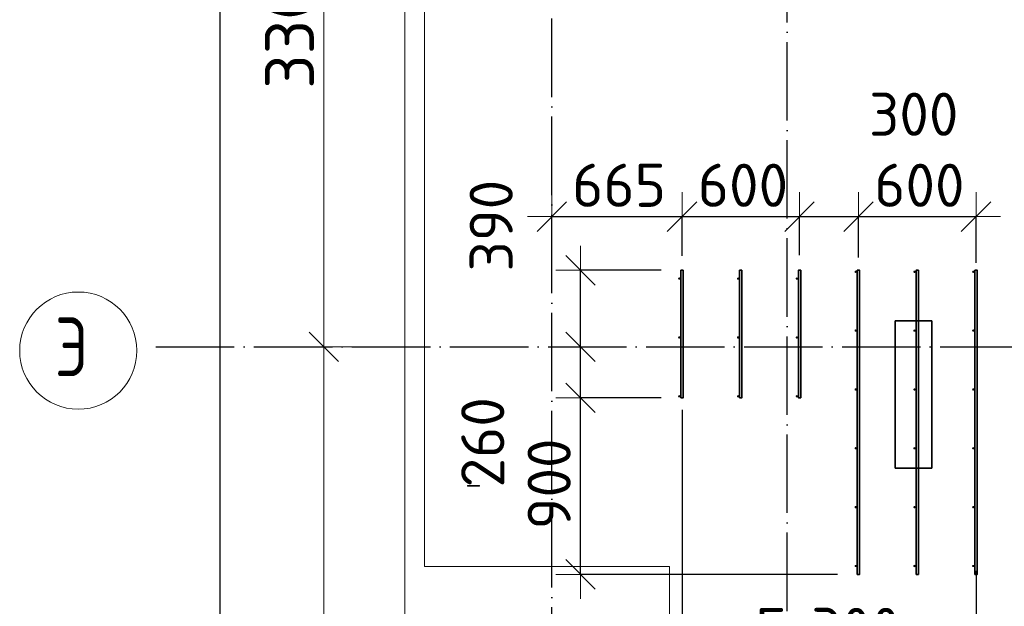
# Model space of a CAD drawing. Header units: millimetres. Extents: x -3725 to 93325, y -74170 to 82591.
# Tile 115 of 139: x 57285 to 62308, y 59857 to 62847. Entities that reach past the tile are written whole.
import ezdxf

# ---------------------------------------------------------------- set-up
doc = ezdxf.new("R2010")
doc.units = ezdxf.units.MM
doc.header["$PDMODE"] = 65
for name, pattern in [('______11', [500, 400, -50, 0, -50]), ('______3', [500, 400, -100]), ('______5', [1100, 800, -100, 100, -100])]:
    doc.linetypes.add(name, pattern=pattern)
for name, color, linetype, lineweight in [('Standard', 7, 'Continuous', 25), ('Арм.стержн. Доп. арматура', 180, 'Continuous', 35), ('Балка_ общее', 7, '______3', 13), ('Размерная линия_ общее', 7, 'Continuous', 13), ('Стальная конструкция_ общее', 7, 'Continuous', 25), ('Фундамент (1)', 7, 'Continuous', 35)]:
    doc.layers.add(name, color=color, linetype=linetype, lineweight=lineweight)
doc.layers.add('Осевая линия_ общее', color=7, linetype='______5', lineweight=13, true_color=0xa0a0a0)
doc.styles.add('ISOCPEUR', font='ISOCPEUR')
doc.dimstyles.new('DIMSTYLE_18', dxfattribs={"dimtxt": 220, "dimasz": 250, "dimexe": 0, "dimexo": 0, "dimgap": 110, "dimtad": 2, "dimdec": 0, "dimrnd": 1, "dimzin": 12, "dimdsep": 46, "dimtxsty": 'ISOCPEUR', "dimblk1": 'ALL_ML_STRICH', "dimblk2": 'ALL_ML_STRICH', "dimsah": 1, "dimcen": 0, "dimclrd": 7, "dimclre": 256, "dimclrt": 7, "dimadec": 0, "dimazin": 0, "dimtfac": 1, "dimtdec": 0, "dimtix": 1, "dimtmove": 2, "dimatfit": 3, "dimfxl": 0, "dimtzin": 0, "dimlwd": 0, "dimlwe": -3, "dimarcsym": 0})
doc.dimstyles.new('DIMSTYLE_3', dxfattribs={"dimtxt": 220, "dimasz": 250, "dimexe": 0, "dimexo": 0, "dimgap": 110, "dimtad": 2, "dimdec": 0, "dimrnd": 5, "dimzin": 12, "dimdsep": 46, "dimtxsty": 'ISOCPEUR', "dimblk1": 'ALL_ML_STRICH', "dimblk2": 'ALL_ML_STRICH', "dimsah": 1, "dimcen": 0, "dimclrd": 7, "dimclre": 256, "dimclrt": 7, "dimadec": 0, "dimazin": 0, "dimtfac": 1, "dimtdec": 0, "dimtix": 1, "dimtmove": 2, "dimatfit": 3, "dimfxl": 0, "dimtzin": 0, "dimlwd": 0, "dimlwe": -3, "dimarcsym": 0})
doc.dimstyles.new('DIMSTYLE_5', dxfattribs={"dimtxt": 220, "dimasz": 250, "dimexe": 0, "dimexo": 0, "dimgap": 110, "dimtad": 2, "dimdec": 0, "dimrnd": 5, "dimzin": 12, "dimdsep": 46, "dimtxsty": 'ISOCPEUR', "dimblk1": 'ALL_ML_STRICH', "dimblk2": 'ALL_ML_STRICH', "dimsah": 1, "dimcen": 0, "dimclrd": 7, "dimclre": 256, "dimclrt": 7, "dimadec": 0, "dimazin": 0, "dimtfac": 1, "dimtdec": 0, "dimtix": 1, "dimtmove": 2, "dimatfit": 3, "dimfxl": 0, "dimtvp": 1.2, "dimtzin": 0, "dimlwd": 0, "dimlwe": -3, "dimarcsym": 0})
doc.dimstyles.new('DIMSTYLE_7', dxfattribs={"dimtxt": 250, "dimasz": 250, "dimexe": 0, "dimexo": 0, "dimgap": 125, "dimtad": 2, "dimdec": 0, "dimrnd": 5, "dimzin": 12, "dimdsep": 46, "dimtxsty": 'ISOCPEUR', "dimblk1": 'ALL_ML_STRICH', "dimblk2": 'ALL_ML_STRICH', "dimsah": 1, "dimcen": 0, "dimclrd": 7, "dimclre": 256, "dimclrt": 7, "dimadec": 0, "dimazin": 0, "dimtfac": 1, "dimtdec": 0, "dimtix": 1, "dimtmove": 2, "dimatfit": 3, "dimfxl": 0, "dimtzin": 0, "dimlwd": 0, "dimlwe": -3, "dimarcsym": 0})

# ---------------------------------------------------------------- blocks, each defined once
blk = doc.blocks.new('ALL_ML_STRICH')
at = {"color": 0, "linetype": 'ByBlock', "lineweight": -2}
for p, q in [((0, -0.5), (0, 0.5)), ((-0.3, -0.3), (0.3, 0.3)), ((-1, 0), (0.5, 0))]:
    blk.add_line(p, q, dxfattribs=at)
blk = doc.blocks.new('*D90')
at = {"layer": 'DEFPOINTS', "color": 7, "linetype": 'Continuous', "lineweight": 13, "transparency": 33554687}
for p in [(59293.5, 61180), (58216.9, 57260), (58836.9, 57260)]:
    blk.add_point(p, dxfattribs=at)
at = {"layer": 'Балка_ общее', "color": 251, "linetype": 'Continuous', "lineweight": -2, "true_color": 0x656565, "transparency": 33554687}
for p, q in [((59283.5, 61180), (58836.9, 61180)), ((58836.9, 57260), (58836.9, 57260))]:
    blk.add_line(p, q, dxfattribs=at)
at = {"layer": 'Балка_ общее', "color": 7, "linetype": 'Continuous', "lineweight": -2, "transparency": 33554687}
blk.add_line((58836.9, 57260), (58836.9, 61180), dxfattribs=at)
at = {"layer": 'Балка_ общее', "color": 7, "linetype": 'Continuous', "lineweight": 13, "transparency": 33554687, "xscale": 250, "yscale": 250, "zscale": 250}
for p, rotation in [((58836.9, 61180), 90), ((58836.9, 57260), 270)]:
    blk.add_blockref('ALL_ML_STRICH', p, dxfattribs=dict(at, rotation=rotation))
at = {"layer": 'Балка_ общее', "color": 7, "linetype": 'Continuous', "lineweight": 13, "transparency": 33554687, "insert": (58661.9, 59232.5), "char_height": 250, "width": 1000, "attachment_point": 5, "rotation": 90, "style": 'ISOCPEUR'}
blk.add_mtext('\\A1;{3920}', dxfattribs=at)
blk = doc.blocks.new('*D91')
at = {"layer": 'DEFPOINTS', "color": 7, "linetype": 'Continuous', "lineweight": 13, "transparency": 33554687}
for p in [(58216.9, 64480), (58836.9, 61180), (59293.5, 61180)]:
    blk.add_point(p, dxfattribs=at)
at = {"layer": 'Балка_ общее', "color": 251, "linetype": 'Continuous', "lineweight": -2, "true_color": 0x656565, "transparency": 33554687}
for p, q in [((58836.9, 64480), (58836.9, 64480)), ((59283.5, 61180), (58836.9, 61180))]:
    blk.add_line(p, q, dxfattribs=at)
at = {"layer": 'Балка_ общее', "color": 7, "linetype": 'Continuous', "lineweight": -2, "transparency": 33554687}
blk.add_line((58836.9, 61180), (58836.9, 64480), dxfattribs=at)
at = {"layer": 'Балка_ общее', "color": 7, "linetype": 'Continuous', "lineweight": 13, "transparency": 33554687, "xscale": 250, "yscale": 250, "zscale": 250}
for p, rotation in [((58836.9, 64480), 90), ((58836.9, 61180), 270)]:
    blk.add_blockref('ALL_ML_STRICH', p, dxfattribs=dict(at, rotation=rotation))
at = {"layer": 'Балка_ общее', "color": 7, "linetype": 'Continuous', "lineweight": 13, "transparency": 33554687, "insert": (58661.9, 62842.5), "char_height": 250, "width": 1000, "attachment_point": 5, "rotation": 90, "style": 'ISOCPEUR'}
blk.add_mtext('\\A1;{3300}', dxfattribs=at)
blk = doc.blocks.new('*D107')
at = {"layer": 'DEFPOINTS', "color": 7, "linetype": 'Continuous', "lineweight": 13, "transparency": 33554687}
for p in [(60658, 60920), (60146.1, 60020), (61558, 60020)]:
    blk.add_point(p, dxfattribs=at)
at = {"layer": 'Размерная линия_ общее', "color": 253, "linetype": 'Continuous', "lineweight": -2, "true_color": 0xa0a0a0, "transparency": 33554687}
for p, q in [((60558, 60920), (60146.1, 60920)), ((61458, 60020), (60146.1, 60020))]:
    blk.add_line(p, q, dxfattribs=at)
at = {"layer": 'Размерная линия_ общее', "color": 7, "linetype": 'Continuous', "lineweight": -2, "transparency": 33554687}
blk.add_line((60146.1, 60020), (60146.1, 60920), dxfattribs=at)
at = {"layer": 'Размерная линия_ общее', "color": 7, "linetype": 'Continuous', "lineweight": 13, "transparency": 33554687, "xscale": 250, "yscale": 250, "zscale": 250}
for p, rotation in [((60146.1, 60920), 90), ((60146.1, 60020), 270)]:
    blk.add_blockref('ALL_ML_STRICH', p, dxfattribs=dict(at, rotation=rotation))
at = {"layer": 'Размерная линия_ общее', "color": 7, "linetype": 'Continuous', "lineweight": 13, "transparency": 33554687, "insert": (59986.1, 60481), "char_height": 220, "width": 660, "attachment_point": 5, "rotation": 90, "style": 'ISOCPEUR'}
blk.add_mtext('\\A1;{900}', dxfattribs=at)
blk = doc.blocks.new('*D108')
at = {"layer": 'DEFPOINTS', "color": 7, "linetype": 'Continuous', "lineweight": 13, "transparency": 33554687}
for p in [(60135.2, 61180), (60146.1, 60920), (60658, 60920)]:
    blk.add_point(p, dxfattribs=at)
at = {"layer": 'Размерная линия_ общее', "color": 253, "linetype": 'Continuous', "lineweight": -2, "true_color": 0xa0a0a0, "transparency": 33554687}
for p, q in [((60146.1, 61180), (60146.1, 61180)), ((60558, 60920), (60146.1, 60920))]:
    blk.add_line(p, q, dxfattribs=at)
at = {"layer": 'Размерная линия_ общее', "color": 7, "linetype": 'Continuous', "lineweight": -2, "transparency": 33554687}
blk.add_line((60146.1, 60920), (60146.1, 61180), dxfattribs=at)
at = {"layer": 'Размерная линия_ общее', "color": 7, "linetype": 'Continuous', "lineweight": 13, "transparency": 33554687, "xscale": 250, "yscale": 250, "zscale": 250}
for p, rotation in [((60146.1, 61180), 90), ((60146.1, 60920), 270)]:
    blk.add_blockref('ALL_ML_STRICH', p, dxfattribs=dict(at, rotation=rotation))
at = {"layer": 'Размерная линия_ общее', "color": 7, "linetype": 'Continuous', "lineweight": 13, "transparency": 33554687, "insert": (59647.5, 60693.2), "char_height": 220, "width": 660, "attachment_point": 5, "rotation": 90, "style": 'ISOCPEUR'}
blk.add_mtext('\\A1;{260}', dxfattribs=at)
blk = doc.blocks.new('*D109')
at = {"layer": 'DEFPOINTS', "color": 7, "linetype": 'Continuous', "lineweight": 13, "transparency": 33554687}
for p in [(60658, 61570), (60135.2, 61180), (60146.1, 61180)]:
    blk.add_point(p, dxfattribs=at)
at = {"layer": 'Размерная линия_ общее', "color": 253, "linetype": 'Continuous', "lineweight": -2, "true_color": 0xa0a0a0, "transparency": 33554687}
for p, q in [((60558, 61570), (60146.1, 61570)), ((60146.1, 61180), (60146.1, 61180))]:
    blk.add_line(p, q, dxfattribs=at)
at = {"layer": 'Размерная линия_ общее', "color": 7, "linetype": 'Continuous', "lineweight": -2, "transparency": 33554687}
blk.add_line((60146.1, 61180), (60146.1, 61570), dxfattribs=at)
at = {"layer": 'Размерная линия_ общее', "color": 7, "linetype": 'Continuous', "lineweight": 13, "transparency": 33554687, "xscale": 250, "yscale": 250, "zscale": 250}
for p, rotation in [((60146.1, 61570), 90), ((60146.1, 61180), 270)]:
    blk.add_blockref('ALL_ML_STRICH', p, dxfattribs=dict(at, rotation=rotation))
at = {"layer": 'Размерная линия_ общее', "color": 7, "linetype": 'Continuous', "lineweight": 13, "transparency": 33554687, "insert": (59690.4, 61797.7), "char_height": 220, "width": 660, "attachment_point": 5, "rotation": 90, "style": 'ISOCPEUR'}
blk.add_mtext('\\A1;{390}', dxfattribs=at)
blk = doc.blocks.new('*D110')
at = {"layer": 'DEFPOINTS', "color": 7, "linetype": 'Continuous', "lineweight": 13, "transparency": 33554687}
for p in [(60000, 61853.8), (60000, 61843.4), (60664, 61543.9)]:
    blk.add_point(p, dxfattribs=at)
at = {"layer": 'Размерная линия_ общее', "color": 253, "linetype": 'Continuous', "lineweight": -2, "true_color": 0xa0a0a0, "transparency": 33554687}
for p, q in [((60000, 61843.4), (60000, 61843.4)), ((60664, 61643.9), (60664, 61843.4))]:
    blk.add_line(p, q, dxfattribs=at)
at = {"layer": 'Размерная линия_ общее', "color": 7, "linetype": 'Continuous', "lineweight": -2, "transparency": 33554687}
blk.add_line((60000, 61843.4), (60664, 61843.4), dxfattribs=at)
at = {"layer": 'Размерная линия_ общее', "color": 7, "linetype": 'Continuous', "lineweight": 13, "transparency": 33554687, "xscale": 250, "yscale": 250, "zscale": 250, "rotation": 180}
blk.add_blockref('ALL_ML_STRICH', (60000, 61843.4), dxfattribs=at)
at = {"layer": 'Размерная линия_ общее', "color": 7, "linetype": 'Continuous', "lineweight": 13, "transparency": 33554687, "xscale": 250, "yscale": 250, "zscale": 250}
blk.add_blockref('ALL_ML_STRICH', (60664, 61843.4), dxfattribs=at)
at = {"layer": 'Размерная линия_ общее', "color": 7, "linetype": 'Continuous', "lineweight": 13, "transparency": 33554687, "insert": (60343, 62003.4), "char_height": 220, "width": 660, "attachment_point": 5, "style": 'ISOCPEUR'}
blk.add_mtext('\\A1;{665}', dxfattribs=at)
blk = doc.blocks.new('*D111')
at = {"layer": 'DEFPOINTS', "color": 7, "linetype": 'Continuous', "lineweight": 13, "transparency": 33554687}
for p in [(60664, 61843.4), (60664, 61543.9), (61264, 61547)]:
    blk.add_point(p, dxfattribs=at)
at = {"layer": 'Размерная линия_ общее', "color": 253, "linetype": 'Continuous', "lineweight": -2, "true_color": 0xa0a0a0, "transparency": 33554687}
for p, q in [((60664, 61643.9), (60664, 61843.4)), ((61264, 61647), (61264, 61843.4))]:
    blk.add_line(p, q, dxfattribs=at)
at = {"layer": 'Размерная линия_ общее', "color": 7, "linetype": 'Continuous', "lineweight": -2, "transparency": 33554687}
blk.add_line((60664, 61843.4), (61264, 61843.4), dxfattribs=at)
at = {"layer": 'Размерная линия_ общее', "color": 7, "linetype": 'Continuous', "lineweight": 13, "transparency": 33554687, "xscale": 250, "yscale": 250, "zscale": 250, "rotation": 180}
blk.add_blockref('ALL_ML_STRICH', (60664, 61843.4), dxfattribs=at)
at = {"layer": 'Размерная линия_ общее', "color": 7, "linetype": 'Continuous', "lineweight": 13, "transparency": 33554687, "xscale": 250, "yscale": 250, "zscale": 250}
blk.add_blockref('ALL_ML_STRICH', (61264, 61843.4), dxfattribs=at)
at = {"layer": 'Размерная линия_ общее', "color": 7, "linetype": 'Continuous', "lineweight": 13, "transparency": 33554687, "insert": (60975, 62003.4), "char_height": 220, "width": 660, "attachment_point": 5, "style": 'ISOCPEUR'}
blk.add_mtext('\\A1;{600}', dxfattribs=at)
blk = doc.blocks.new('*D112')
at = {"layer": 'DEFPOINTS', "color": 7, "linetype": 'Continuous', "lineweight": 13, "transparency": 33554687}
for p in [(61264, 61843.4), (61264, 61547), (61564, 61535.5)]:
    blk.add_point(p, dxfattribs=at)
at = {"layer": 'Размерная линия_ общее', "color": 253, "linetype": 'Continuous', "lineweight": -2, "true_color": 0xa0a0a0, "transparency": 33554687}
for p, q in [((61264, 61647), (61264, 61843.4)), ((61564, 61635.5), (61564, 61843.4))]:
    blk.add_line(p, q, dxfattribs=at)
at = {"layer": 'Размерная линия_ общее', "color": 7, "linetype": 'Continuous', "lineweight": -2, "transparency": 33554687}
blk.add_line((61264, 61843.4), (61564, 61843.4), dxfattribs=at)
at = {"layer": 'Размерная линия_ общее', "color": 7, "linetype": 'Continuous', "lineweight": 13, "transparency": 33554687, "xscale": 250, "yscale": 250, "zscale": 250, "rotation": 180}
blk.add_blockref('ALL_ML_STRICH', (61264, 61843.4), dxfattribs=at)
at = {"layer": 'Размерная линия_ общее', "color": 7, "linetype": 'Continuous', "lineweight": 13, "transparency": 33554687, "xscale": 250, "yscale": 250, "zscale": 250}
blk.add_blockref('ALL_ML_STRICH', (61564, 61843.4), dxfattribs=at)
at = {"layer": 'Размерная линия_ общее', "color": 7, "linetype": 'Continuous', "lineweight": 13, "transparency": 33554687, "insert": (61846.1, 62365.6), "char_height": 220, "width": 660, "attachment_point": 5, "style": 'ISOCPEUR'}
blk.add_mtext('\\A1;{300}', dxfattribs=at)
blk = doc.blocks.new('*D113')
at = {"layer": 'DEFPOINTS', "color": 7, "linetype": 'Continuous', "lineweight": 13, "transparency": 33554687}
for p in [(61564, 61843.4), (61564, 61535.5), (62164, 61508.1)]:
    blk.add_point(p, dxfattribs=at)
at = {"layer": 'Размерная линия_ общее', "color": 253, "linetype": 'Continuous', "lineweight": -2, "true_color": 0xa0a0a0, "transparency": 33554687}
for p, q in [((61564, 61635.5), (61564, 61843.4)), ((62164, 61608.1), (62164, 61843.4))]:
    blk.add_line(p, q, dxfattribs=at)
at = {"layer": 'Размерная линия_ общее', "color": 7, "linetype": 'Continuous', "lineweight": -2, "transparency": 33554687}
blk.add_line((61564, 61843.4), (62164, 61843.4), dxfattribs=at)
at = {"layer": 'Размерная линия_ общее', "color": 7, "linetype": 'Continuous', "lineweight": 13, "transparency": 33554687, "xscale": 250, "yscale": 250, "zscale": 250, "rotation": 180}
blk.add_blockref('ALL_ML_STRICH', (61564, 61843.4), dxfattribs=at)
at = {"layer": 'Размерная линия_ общее', "color": 7, "linetype": 'Continuous', "lineweight": 13, "transparency": 33554687, "xscale": 250, "yscale": 250, "zscale": 250}
blk.add_blockref('ALL_ML_STRICH', (62164, 61843.4), dxfattribs=at)
at = {"layer": 'Размерная линия_ общее', "color": 7, "linetype": 'Continuous', "lineweight": 13, "transparency": 33554687, "insert": (61875, 62003.4), "char_height": 220, "width": 660, "attachment_point": 5, "style": 'ISOCPEUR'}
blk.add_mtext('\\A1;{600}', dxfattribs=at)
blk = doc.blocks.new('*D114')
at = {"layer": 'DEFPOINTS', "color": 7, "linetype": 'Continuous', "lineweight": 13, "transparency": 33554687}
for p in [(60664, 60958.6), (62164, 60137.3), (60664, 59579.2)]:
    blk.add_point(p, dxfattribs=at)
at = {"layer": 'Размерная линия_ общее', "color": 253, "linetype": 'Continuous', "lineweight": -2, "true_color": 0xa0a0a0, "transparency": 33554687}
for p, q in [((60664, 60858.6), (60664, 59579.2)), ((62164, 60037.3), (62164, 59579.2))]:
    blk.add_line(p, q, dxfattribs=at)
at = {"layer": 'Размерная линия_ общее', "color": 7, "linetype": 'Continuous', "lineweight": -2, "transparency": 33554687}
blk.add_line((60664, 59579.2), (62164, 59579.2), dxfattribs=at)
at = {"layer": 'Размерная линия_ общее', "color": 7, "linetype": 'Continuous', "lineweight": 13, "transparency": 33554687, "xscale": 250, "yscale": 250, "zscale": 250, "rotation": 180}
blk.add_blockref('ALL_ML_STRICH', (60664, 59579.2), dxfattribs=at)
at = {"layer": 'Размерная линия_ общее', "color": 7, "linetype": 'Continuous', "lineweight": 13, "transparency": 33554687, "xscale": 250, "yscale": 250, "zscale": 250}
blk.add_blockref('ALL_ML_STRICH', (62164, 59579.2), dxfattribs=at)
at = {"layer": 'Размерная линия_ общее', "color": 7, "linetype": 'Continuous', "lineweight": 13, "transparency": 33554687, "insert": (61040, 59849.2), "char_height": 220, "width": 11, "attachment_point": 1, "line_spacing_factor": 0.60241, "style": 'ISOCPEUR'}
blk.add_mtext('5х300', dxfattribs=at)
blk = doc.blocks.new('*D539')
at = {"layer": 'DEFPOINTS', "color": 7, "linetype": 'Continuous', "lineweight": 13, "transparency": 33554687}
for p in [(58247.9, 67780), (58177, 46740), (58307.5, 46740)]:
    blk.add_point(p, dxfattribs=at)
at = {"layer": 'Размерная линия_ общее', "color": 253, "linetype": 'Continuous', "lineweight": -2, "true_color": 0xa0a0a0, "transparency": 33554687}
for p, q in [((58147.9, 67780), (58307.5, 67780)), ((58077, 46740), (58307.5, 46740))]:
    blk.add_line(p, q, dxfattribs=at)
at = {"layer": 'Размерная линия_ общее', "color": 7, "linetype": 'Continuous', "lineweight": -2, "transparency": 33554687}
blk.add_line((58307.5, 46740), (58307.5, 67780), dxfattribs=at)
at = {"layer": 'Размерная линия_ общее', "color": 7, "linetype": 'Continuous', "lineweight": 13, "transparency": 33554687, "xscale": 250, "yscale": 250, "zscale": 250}
for p, rotation in [((58307.5, 67780), 90), ((58307.5, 46740), 270)]:
    blk.add_blockref('ALL_ML_STRICH', p, dxfattribs=dict(at, rotation=rotation))
at = {"layer": 'Размерная линия_ общее', "color": 7, "linetype": 'Continuous', "lineweight": 13, "transparency": 33554687, "insert": (58147.5, 57282), "char_height": 220, "width": 1100, "attachment_point": 5, "rotation": 90, "style": 'ISOCPEUR'}
blk.add_mtext('\\A1;{21040}', dxfattribs=at)
blk = doc.blocks.new('СЛОЖНЫЙ_ОБЪЕКТ_5')
at = {"layer": 'Осевая линия_ общее', "color": 253, "linetype": '______11', "lineweight": -3, "true_color": 0xa0a0a0, "transparency": 33554687}
for p, q in [((60000, 45950), (60000, 69510)), ((61200, 45830), (61200, 69510)), ((57980, 61180), (76830, 61180))]:
    blk.add_line(p, q, dxfattribs=at)
at = {"layer": 'Осевая линия_ общее', "color": 7, "linetype": 'Continuous', "lineweight": 13, "transparency": 33554687}
blk.add_circle((57583.8, 61160.5), 298.8, dxfattribs=at)
at = {"layer": 'Осевая линия_ общее', "color": 7, "linetype": 'Continuous', "lineweight": 13, "transparency": 33554687, "insert": (57463.8, 61030), "char_height": 300, "width": 359.833, "attachment_point": 7, "style": 'ISOCPEUR'}
blk.add_mtext('\\W0.80;Э', dxfattribs=at)
at = {"layer": 'Балка_ общее', "color": 7, "linetype": 'Continuous', "lineweight": 13, "transparency": 33554687}
for base, p1, p2, picture, middle in [((58836.9, 64480), (59283.5, 61180), (58836.9, 64480), '*D91', (58661.9, 62842.5)), ((58836.9, 61180), (58836.9, 57260), (59283.5, 61180), '*D90', (58661.9, 59232.5))]:
    dim = blk.add_linear_dim(base=base, p1=p1, p2=p2, angle=90, dimstyle='DIMSTYLE_7', override={"dimpost": '<>', "dimclrd": 7, "dimclre": 251, "dimclrt": 7, "dimlwd": 0, "dimlwe": 65533}, dxfattribs=at)
    dim.commit()
    dim.dimension.update_dxf_attribs({"geometry": picture, "text_midpoint": middle, "dimtype": 160})

msp = doc.modelspace()

# ---------------------------------------------------------------- hatches: boundary and pattern name
at = {"layer": 'Арм.стержн. Доп. арматура', "linetype": 'Continuous', "lineweight": 35, "transparency": 33554687}
for points in [[(61556, 61562.5), (61555.5, 61564.8), (61554.2, 61566.7), (61552.3, 61568), (61550, 61568.5), (61547.7, 61568), (61545.8, 61566.7), (61544.5, 61564.8), (61544, 61562.5), (61544.5, 61560.2), (61545.8, 61558.3), (61547.7, 61557), (61550, 61556.5), (61552.3, 61557), (61554.2, 61558.3), (61555.5, 61560.2)], [(61856, 61562.5), (61855.5, 61564.8), (61854.2, 61566.7), (61852.3, 61568), (61850, 61568.5), (61847.7, 61568), (61845.8, 61566.7), (61844.5, 61564.8), (61844, 61562.5), (61844.5, 61560.2), (61845.8, 61558.3), (61847.7, 61557), (61850, 61556.5), (61852.3, 61557), (61854.2, 61558.3), (61855.5, 61560.2)], [(62156, 61562.5), (62155.5, 61564.8), (62154.2, 61566.7), (62152.3, 61568), (62150, 61568.5), (62147.7, 61568), (62145.8, 61566.7), (62144.5, 61564.8), (62144, 61562.5), (62144.5, 61560.2), (62145.8, 61558.3), (62147.7, 61557), (62150, 61556.5), (62152.3, 61557), (62154.2, 61558.3), (62155.5, 61560.2)], [(60656, 61527.5), (60655.5, 61529.8), (60654.2, 61531.7), (60652.3, 61533), (60650, 61533.5), (60647.7, 61533), (60645.8, 61531.7), (60644.5, 61529.8), (60644, 61527.5), (60644.5, 61525.2), (60645.8, 61523.3), (60647.7, 61522), (60650, 61521.5), (60652.3, 61522), (60654.2, 61523.3), (60655.5, 61525.2)], [(60956, 61527.5), (60955.5, 61529.8), (60954.2, 61531.7), (60952.3, 61533), (60950, 61533.5), (60947.7, 61533), (60945.8, 61531.7), (60944.5, 61529.8), (60944, 61527.5), (60944.5, 61525.2), (60945.8, 61523.3), (60947.7, 61522), (60950, 61521.5), (60952.3, 61522), (60954.2, 61523.3), (60955.5, 61525.2)], [(61256, 61527.5), (61255.5, 61529.8), (61254.2, 61531.7), (61252.3, 61533), (61250, 61533.5), (61247.7, 61533), (61245.8, 61531.7), (61244.5, 61529.8), (61244, 61527.5), (61244.5, 61525.2), (61245.8, 61523.3), (61247.7, 61522), (61250, 61521.5), (61252.3, 61522), (61254.2, 61523.3), (61255.5, 61525.2)], [(60656, 61227.5), (60655.5, 61229.8), (60654.2, 61231.7), (60652.3, 61233), (60650, 61233.5), (60647.7, 61233), (60645.8, 61231.7), (60644.5, 61229.8), (60644, 61227.5), (60644.5, 61225.2), (60645.8, 61223.3), (60647.7, 61222), (60650, 61221.5), (60652.3, 61222), (60654.2, 61223.3), (60655.5, 61225.2)], [(60956, 61227.5), (60955.5, 61229.8), (60954.2, 61231.7), (60952.3, 61233), (60950, 61233.5), (60947.7, 61233), (60945.8, 61231.7), (60944.5, 61229.8), (60944, 61227.5), (60944.5, 61225.2), (60945.8, 61223.3), (60947.7, 61222), (60950, 61221.5), (60952.3, 61222), (60954.2, 61223.3), (60955.5, 61225.2)], [(61256, 61227.5), (61255.5, 61229.8), (61254.2, 61231.7), (61252.3, 61233), (61250, 61233.5), (61247.7, 61233), (61245.8, 61231.7), (61244.5, 61229.8), (61244, 61227.5), (61244.5, 61225.2), (61245.8, 61223.3), (61247.7, 61222), (61250, 61221.5), (61252.3, 61222), (61254.2, 61223.3), (61255.5, 61225.2)], [(61556, 61262.5), (61555.5, 61264.8), (61554.2, 61266.7), (61552.3, 61268), (61550, 61268.5), (61547.7, 61268), (61545.8, 61266.7), (61544.5, 61264.8), (61544, 61262.5), (61544.5, 61260.2), (61545.8, 61258.3), (61547.7, 61257), (61550, 61256.5), (61552.3, 61257), (61554.2, 61258.3), (61555.5, 61260.2)], [(61856, 61262.5), (61855.5, 61264.8), (61854.2, 61266.7), (61852.3, 61268), (61850, 61268.5), (61847.7, 61268), (61845.8, 61266.7), (61844.5, 61264.8), (61844, 61262.5), (61844.5, 61260.2), (61845.8, 61258.3), (61847.7, 61257), (61850, 61256.5), (61852.3, 61257), (61854.2, 61258.3), (61855.5, 61260.2)], [(62156, 61262.5), (62155.5, 61264.8), (62154.2, 61266.7), (62152.3, 61268), (62150, 61268.5), (62147.7, 61268), (62145.8, 61266.7), (62144.5, 61264.8), (62144, 61262.5), (62144.5, 61260.2), (62145.8, 61258.3), (62147.7, 61257), (62150, 61256.5), (62152.3, 61257), (62154.2, 61258.3), (62155.5, 61260.2)], [(60656, 60927.5), (60655.5, 60929.8), (60654.2, 60931.7), (60652.3, 60933), (60650, 60933.5), (60647.7, 60933), (60645.8, 60931.7), (60644.5, 60929.8), (60644, 60927.5), (60644.5, 60925.2), (60645.8, 60923.3), (60647.7, 60922), (60650, 60921.5), (60652.3, 60922), (60654.2, 60923.3), (60655.5, 60925.2)], [(60956, 60927.5), (60955.5, 60929.8), (60954.2, 60931.7), (60952.3, 60933), (60950, 60933.5), (60947.7, 60933), (60945.8, 60931.7), (60944.5, 60929.8), (60944, 60927.5), (60944.5, 60925.2), (60945.8, 60923.3), (60947.7, 60922), (60950, 60921.5), (60952.3, 60922), (60954.2, 60923.3), (60955.5, 60925.2)], [(61256, 60927.5), (61255.5, 60929.8), (61254.2, 60931.7), (61252.3, 60933), (61250, 60933.5), (61247.7, 60933), (61245.8, 60931.7), (61244.5, 60929.8), (61244, 60927.5), (61244.5, 60925.2), (61245.8, 60923.3), (61247.7, 60922), (61250, 60921.5), (61252.3, 60922), (61254.2, 60923.3), (61255.5, 60925.2)], [(61556, 60962.5), (61555.5, 60964.8), (61554.2, 60966.7), (61552.3, 60968), (61550, 60968.5), (61547.7, 60968), (61545.8, 60966.7), (61544.5, 60964.8), (61544, 60962.5), (61544.5, 60960.2), (61545.8, 60958.3), (61547.7, 60957), (61550, 60956.5), (61552.3, 60957), (61554.2, 60958.3), (61555.5, 60960.2)], [(61856, 60962.5), (61855.5, 60964.8), (61854.2, 60966.7), (61852.3, 60968), (61850, 60968.5), (61847.7, 60968), (61845.8, 60966.7), (61844.5, 60964.8), (61844, 60962.5), (61844.5, 60960.2), (61845.8, 60958.3), (61847.7, 60957), (61850, 60956.5), (61852.3, 60957), (61854.2, 60958.3), (61855.5, 60960.2)], [(62156, 60962.5), (62155.5, 60964.8), (62154.2, 60966.7), (62152.3, 60968), (62150, 60968.5), (62147.7, 60968), (62145.8, 60966.7), (62144.5, 60964.8), (62144, 60962.5), (62144.5, 60960.2), (62145.8, 60958.3), (62147.7, 60957), (62150, 60956.5), (62152.3, 60957), (62154.2, 60958.3), (62155.5, 60960.2)], [(61556, 60662.5), (61555.5, 60664.8), (61554.2, 60666.7), (61552.3, 60668), (61550, 60668.5), (61547.7, 60668), (61545.8, 60666.7), (61544.5, 60664.8), (61544, 60662.5), (61544.5, 60660.2), (61545.8, 60658.3), (61547.7, 60657), (61550, 60656.5), (61552.3, 60657), (61554.2, 60658.3), (61555.5, 60660.2)], [(61856, 60662.5), (61855.5, 60664.8), (61854.2, 60666.7), (61852.3, 60668), (61850, 60668.5), (61847.7, 60668), (61845.8, 60666.7), (61844.5, 60664.8), (61844, 60662.5), (61844.5, 60660.2), (61845.8, 60658.3), (61847.7, 60657), (61850, 60656.5), (61852.3, 60657), (61854.2, 60658.3), (61855.5, 60660.2)], [(62156, 60662.5), (62155.5, 60664.8), (62154.2, 60666.7), (62152.3, 60668), (62150, 60668.5), (62147.7, 60668), (62145.8, 60666.7), (62144.5, 60664.8), (62144, 60662.5), (62144.5, 60660.2), (62145.8, 60658.3), (62147.7, 60657), (62150, 60656.5), (62152.3, 60657), (62154.2, 60658.3), (62155.5, 60660.2)], [(61556, 60362.5), (61555.5, 60364.8), (61554.2, 60366.7), (61552.3, 60368), (61550, 60368.5), (61547.7, 60368), (61545.8, 60366.7), (61544.5, 60364.8), (61544, 60362.5), (61544.5, 60360.2), (61545.8, 60358.3), (61547.7, 60357), (61550, 60356.5), (61552.3, 60357), (61554.2, 60358.3), (61555.5, 60360.2)], [(61856, 60362.5), (61855.5, 60364.8), (61854.2, 60366.7), (61852.3, 60368), (61850, 60368.5), (61847.7, 60368), (61845.8, 60366.7), (61844.5, 60364.8), (61844, 60362.5), (61844.5, 60360.2), (61845.8, 60358.3), (61847.7, 60357), (61850, 60356.5), (61852.3, 60357), (61854.2, 60358.3), (61855.5, 60360.2)], [(62156, 60362.5), (62155.5, 60364.8), (62154.2, 60366.7), (62152.3, 60368), (62150, 60368.5), (62147.7, 60368), (62145.8, 60366.7), (62144.5, 60364.8), (62144, 60362.5), (62144.5, 60360.2), (62145.8, 60358.3), (62147.7, 60357), (62150, 60356.5), (62152.3, 60357), (62154.2, 60358.3), (62155.5, 60360.2)], [(61556, 60062.5), (61555.5, 60064.8), (61554.2, 60066.7), (61552.3, 60068), (61550, 60068.5), (61547.7, 60068), (61545.8, 60066.7), (61544.5, 60064.8), (61544, 60062.5), (61544.5, 60060.2), (61545.8, 60058.3), (61547.7, 60057), (61550, 60056.5), (61552.3, 60057), (61554.2, 60058.3), (61555.5, 60060.2)], [(61856, 60062.5), (61855.5, 60064.8), (61854.2, 60066.7), (61852.3, 60068), (61850, 60068.5), (61847.7, 60068), (61845.8, 60066.7), (61844.5, 60064.8), (61844, 60062.5), (61844.5, 60060.2), (61845.8, 60058.3), (61847.7, 60057), (61850, 60056.5), (61852.3, 60057), (61854.2, 60058.3), (61855.5, 60060.2)], [(62156, 60062.5), (62155.5, 60064.8), (62154.2, 60066.7), (62152.3, 60068), (62150, 60068.5), (62147.7, 60068), (62145.8, 60066.7), (62144.5, 60064.8), (62144, 60062.5), (62144.5, 60060.2), (62145.8, 60058.3), (62147.7, 60057), (62150, 60056.5), (62152.3, 60057), (62154.2, 60058.3), (62155.5, 60060.2)]]:
    msp.add_hatch(color=34, dxfattribs=at).paths.add_polyline_path(points)

# ---------------------------------------------------------------- linework, layer by layer
at = {"layer": 'Standard', "color": 52, "linetype": 'Continuous', "lineweight": 13, "transparency": 33554687}
for p, q in [((61938.1, 61311.7), (61751.8, 61311.7)), ((61751.8, 61311.7), (61751.8, 60561.7)), ((61938.1, 61311.7), (61751.8, 61311.7)), ((61751.8, 61311.7), (61751.8, 60561.7)), ((61938.1, 60561.7), (61938.1, 61311.7)), ((61938.1, 60561.7), (61938.1, 61311.7)), ((61751.8, 60561.7), (61938.1, 60561.7)), ((61751.8, 60561.7), (61938.1, 60561.7))]:
    msp.add_line(p, q, dxfattribs=at)
at = {"layer": 'Standard', "color": 52, "linetype": 'Continuous', "lineweight": 35, "transparency": 33554687}
for p, q in [((61938.1, 61311.7), (61751.8, 61311.7)), ((61751.8, 61311.7), (61751.8, 60561.7)), ((61938.1, 61311.7), (61751.8, 61311.7)), ((61751.8, 61311.7), (61751.8, 60561.7)), ((61938.1, 60561.7), (61938.1, 61311.7)), ((61938.1, 60561.7), (61938.1, 61311.7)), ((61751.8, 60561.7), (61938.1, 60561.7)), ((61751.8, 60561.7), (61938.1, 60561.7))]:
    msp.add_line(p, q, dxfattribs=at)
at = {"layer": 'Standard', "color": 7, "linetype": 'Continuous', "lineweight": 18, "transparency": 33554687}
msp.add_lwpolyline([(59250, 46540), (76440, 46540), (76440, 68380), (59250, 68380), (59250, 46540)], dxfattribs=at)
at = {"layer": 'Арм.стержн. Доп. арматура', "color": 34, "linetype": 'Continuous', "lineweight": 35, "transparency": 33554687}
for points in [[(60670, 61570), (60670, 60920), (60658, 60920), (60658, 61570), (60670, 61570)], [(60670, 61570), (60670, 60920), (60658, 60920), (60658, 61570), (60670, 61570)], [(60970, 61570), (60970, 60920), (60958, 60920), (60958, 61570), (60970, 61570)], [(60970, 61570), (60970, 60920), (60958, 60920), (60958, 61570), (60970, 61570)], [(61270, 61570), (61270, 60920), (61258, 60920), (61258, 61570), (61270, 61570)], [(61270, 61570), (61270, 60920), (61258, 60920), (61258, 61570), (61270, 61570)], [(61558, 60020), (61558, 61570), (61570, 61570), (61570, 60020), (61558, 60020)], [(61558, 60020), (61558, 61570), (61570, 61570), (61570, 60020), (61558, 60020)], [(61858, 60020), (61858, 61570), (61870, 61570), (61870, 60020), (61858, 60020)], [(61858, 60020), (61858, 61570), (61870, 61570), (61870, 60020), (61858, 60020)], [(62158, 60020), (62158, 61570), (62170, 61570), (62170, 60020), (62158, 60020)], [(62158, 60020), (62158, 61570), (62170, 61570), (62170, 60020), (62158, 60020)]]:
    msp.add_lwpolyline(points, dxfattribs=at)
at = {"layer": 'Стальная конструкция_ общее', "color": 7, "linetype": 'Continuous', "lineweight": 18, "transparency": 33554687}
for p, q in [((59570, 60470), (59570, 60473.1)), ((59570, 60473.1), (59630, 60473.1)), ((59570, 60470), (59570, 60473.1)), ((59570, 60473.1), (59630, 60473.1)), ((59570, 60470), (59630, 60470)), ((59570, 60470), (59630, 60470)), ((59630, 60473.1), (59630, 60470)), ((59630, 60473.1), (59630, 60470))]:
    msp.add_line(p, q, dxfattribs=at)
at = {"layer": 'Фундамент (1)', "color": 7, "lineweight": 18, "transparency": 33554687}
for p, q in [((59350, 60060), (59350, 64980)), ((60600, 60060), (59350, 60060)), ((60600, 54460), (60600, 60060))]:
    msp.add_line(p, q, dxfattribs=at)
at = {"layer": 'Фундамент (1)', "color": 7, "linetype": 'Continuous', "lineweight": 18, "transparency": 33554687}
for p, q in [((59350, 60060), (59350, 64980)), ((60600, 60060), (59350, 60060)), ((60600, 54460), (60600, 60060))]:
    msp.add_line(p, q, dxfattribs=at)

# ---------------------------------------------------------------- block references
at = {"layer": 'Балка_ общее', "color": 7, "linetype": 'Continuous', "lineweight": 13, "transparency": 33554687}
msp.add_blockref('СЛОЖНЫЙ_ОБЪЕКТ_5', (0, 0), dxfattribs=at)

# ---------------------------------------------------------------- dimensions: what is measured, and where the dimension line sits
at = {"layer": 'Размерная линия_ общее', "color": 7, "linetype": 'Continuous', "lineweight": 13, "transparency": 33554687}
for base, p1, p2, dimstyle, picture, middle in [((58307.5, 67780), (58077, 46740), (58147.9, 67780), 'DIMSTYLE_18', '*D539', (58147.5, 57282)), ((60146.1, 61570), (60146.1, 61180), (60558, 61570), 'DIMSTYLE_5', '*D109', (59690.4, 61797.7)), ((60146.1, 61180), (60558, 60920), (60146.1, 61180), 'DIMSTYLE_5', '*D108', (59647.5, 60693.2)), ((60146.1, 60920), (61458, 60020), (60558, 60920), 'DIMSTYLE_3', '*D107', (59986.1, 60481))]:
    dim = msp.add_linear_dim(base=base, p1=p1, p2=p2, angle=90, dimstyle=dimstyle, override={"dimpost": '<>', "dimclrd": 7, "dimclre": 253, "dimclrt": 7, "dimlwd": 0, "dimlwe": 65533}, dxfattribs=at)
    dim.commit()
    dim.dimension.update_dxf_attribs({"geometry": picture, "text_midpoint": middle, "dimtype": 160})
for base, p1, p2, dimstyle, picture, middle in [((61564, 61843.4), (61264, 61647), (61564, 61635.5), 'DIMSTYLE_5', '*D112', (61846.1, 62365.6)), ((60664, 61843.4), (60000, 61843.4), (60664, 61643.9), 'DIMSTYLE_3', '*D110', (60343, 62003.4)), ((61264, 61843.4), (60664, 61643.9), (61264, 61647), 'DIMSTYLE_5', '*D111', (60975, 62003.4)), ((62164, 61843.4), (61564, 61635.5), (62164, 61608.1), 'DIMSTYLE_5', '*D113', (61875, 62003.4))]:
    dim = msp.add_linear_dim(base=base, p1=p1, p2=p2, dimstyle=dimstyle, override={"dimpost": '<>', "dimclrd": 7, "dimclre": 253, "dimclrt": 7, "dimlwd": 0, "dimlwe": 65533}, dxfattribs=at)
    dim.commit()
    dim.dimension.update_dxf_attribs({"geometry": picture, "text_midpoint": middle, "dimtype": 160})
dim = msp.add_linear_dim(base=(62164, 59579.2), p1=(60664, 60858.6), p2=(62164, 60037.3), text='5х300', dimstyle='DIMSTYLE_3', override={"dimpost": '<>', "dimclrd": 7, "dimclre": 253, "dimclrt": 7, "dimlwd": 0, "dimlwe": 65533}, dxfattribs=at)
dim.commit()
dim.dimension.update_dxf_attribs({"geometry": '*D114', "text_midpoint": (61414, 59689.2), "dimtype": 160})

doc.saveas('drawing.dxf')
